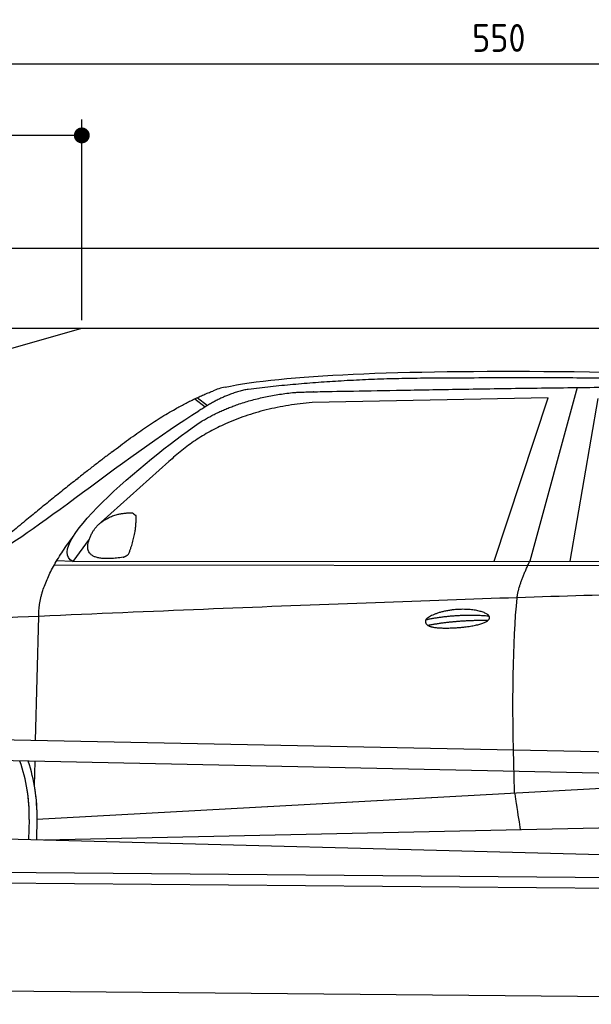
# Model space of a CAD drawing. Header units: millimetres. Extents: x -411 to 6777, y 0 to 6727.
# Tile 4 of 6: x 1744 to 3183, y 4250 to 6727. Entities that reach past the tile are written whole.
import ezdxf

# ---------------------------------------------------------------- set-up
doc = ezdxf.new("R2010")
doc.units = ezdxf.units.MM
doc.layers.add('4', color=3, linetype='Continuous')
for name, color, linetype, lineweight in [('car', 10, 'Continuous', 25), ('Freiraum', 7, 'Continuous', 25), ('Gebäude', 7, 'Continuous', 25), ('Plattform', 7, 'Continuous', 25)]:
    doc.layers.add(name, color=color, linetype=linetype, lineweight=lineweight)
doc.styles.get("Standard").update_dxf_attribs({"font": 'ISOCP.SHX'})
doc.dimstyles.new('GEN-ISO', dxfattribs={"dimscale": 20, "dimtxt": 3.5, "dimasz": 2, "dimexe": 2, "dimexo": 1, "dimgap": 1.5, "dimtad": 1, "dimdec": 1, "dimlfac": 0.1, "dimdsep": 46, "dimtxsty": 'STANDARD', "dimblk": 'PUNKT', "dimcen": 2, "dimclrd": 256, "dimclre": 256, "dimclrt": 2, "dimadec": 0, "dimazin": 0, "dimtp": 0.1, "dimtm": 0.1, "dimtfac": 0.71, "dimtdec": 1, "dimtmove": 2, "dimatfit": 3, "dimldrblk": 'PUNKT', "dimfxl": 2, "dimtolj": 1, "dimarcsym": 0})

# ---------------------------------------------------------------- blocks, each defined once
blk = doc.blocks.new('PUNKT')
at = {"layer": '4', "color": 0, "linetype": 'ByBlock'}
blk.add_line((-0.5, 0), (-1, 0), dxfattribs=at)
at = {"layer": '4', "color": 0, "linetype": 'ByBlock', "const_width": 0.5}
blk.add_lwpolyline([(-0.25, 0, 1), (0.25, 0, 1)], format="xyb", close=True, dxfattribs=at)
blk = doc.blocks.new('*D46')
at = {"layer": '4', "lineweight": -2, "transparency": 16777216}
for p, q in [((200, 5970.9), (200, 6655.8)), ((5700, 6120.9), (5700, 6655.8)), ((240, 6615.8), (5660, 6615.8))]:
    blk.add_line(p, q, dxfattribs=at)
at = {"layer": 'Defpoints', "color": 0, "transparency": 16777216}
for p in [(5700, 6615.8), (5700, 6100.9), (200, 5950.9)]:
    blk.add_point(p, dxfattribs=at)
at = {"layer": '4', "lineweight": -2, "transparency": 16777216, "xscale": 40, "yscale": 40, "zscale": 40, "rotation": 180}
blk.add_blockref('PUNKT', (200, 6615.8), dxfattribs=at)
at = {"layer": '4', "lineweight": -2, "transparency": 16777216, "xscale": 40, "yscale": 40, "zscale": 40}
blk.add_blockref('PUNKT', (5700, 6615.8), dxfattribs=at)
at = {"layer": '4', "color": 2, "transparency": 16777216, "insert": (2950, 6680.8), "char_height": 70, "attachment_point": 5}
blk.add_mtext('550', dxfattribs=at)
blk = doc.blocks.new('Car')
at = {"layer": 'car'}
for p, q in [((3094.1, 5830.1), (2978.8, 5392.1)), ((2137.7, 5795.8), (2163.3, 5776)), ((3020.9, 5803.7), (2427.3, 5786.3)), ((2888.7, 5391.3), (3020.9, 5803.7)), ((3080.4, 5393.1), (3147.5, 5802.9)), ((2131.9, 5793.1), (2158.1, 5772.8)), ((2067.8, 5634.4), (1898.4, 5480.5)), ((1869.1, 5437), (1828.5, 5381)), ((1828.5, 5381), (4480.4, 5406.7)), ((1781.6, 5371.7), (4424.9, 5392.7)), ((1828.5, 5381), (1787.3, 5381.7)), ((1738.5, 4929.5), (1743.8, 5242)), ((1736.6, 4816.5), (1737.6, 4877.1)), ((1743.9, 4731.9), (3612.9, 4851.2)), ((1743.9, 4731.9), (2767.4, 4797.2)), ((1724.3, 4731.1), (1723.4, 4680.7)), ((1743.9, 4731.9), (1743.2, 4680.3)), ((1763.7, 4680), (3649.1, 4738.6)), ((1665.2, 4681.7), (3714.2, 4647))]:
    blk.add_line(p, q, dxfattribs=at)
for centre, radius, start, end in [((2246.3, 5652.8), 174.5, 102.8736, 113.54), ((1319.8, 4737.9), 404.6, 359.0314, 20.1942), ((1319.8, 4737.9), 424.2, 359.1908, 19.1882), ((1319.8, 4737.9), 404.6, 359.0315, 10.2025), ((1319.8, 4737.9), 424.2, 359.1908, 9.6942)]:
    blk.add_arc(centre, radius, start, end, dxfattribs=at)
for points, degree in [([(2207.4, 5822.9), (2494.4, 5887.1), (3379.5, 5881.9), (4552, 5829.4)], 3), ([(2737.9, 5850.1), (2495, 5847.8), (2265.9, 5817.9)], 2), ([(3702.1, 5844.3), (3353.8, 5860.5), (2737.9, 5850.1)], 2), ([(1924.6, 5657.4), (2064.7, 5768.9), (2176.6, 5812.7)], 2), ([(2265.9, 5817.9), (2209.7, 5808.3), (2141.8, 5762.4)], 2), ([(2148.4, 5735.7), (2241.6, 5794.3), (2377.1, 5810.7)], 2), ([(2427.3, 5786.3), (2203.3, 5765), (2067.8, 5634.4)], 2), ([(1628.7, 5403.6), (1664.4, 5400.2), (1964.3, 5651.8), (2141.8, 5762.4)], 3), ([(1828.5, 5381), (1745.2, 5420.3), (2036.9, 5659.3), (2148.4, 5735.7)], 3), ([(1924.6, 5657.4), (1844.1, 5596.2), (1742.5, 5511.8), (1614.1, 5405.4), (1620.1, 5403.5)], 4), ([(1877.2, 5454.8), (1893.5, 5485.2), (1936.1, 5499.6)], 2), ([(1936.1, 5499.6), (1964.7, 5505.7), (1977.6, 5504.6)], 2), ([(1968.3, 5400.4), (1989.2, 5453.6), (1986.2, 5498.4)], 2), ([(1977.6, 5504.6), (1983.7, 5498.5), (1986.2, 5498.4)], 2), ([(1954.8, 5392.6), (1832.8, 5372.7), (1877.2, 5454.8)], 2), ([(1743.8, 5242), (1740.7, 5325.6), (1828.5, 5443.7)], 2), ([(1954.8, 5392.6), (1960.8, 5394.4), (1968.3, 5400.4)], 2), ([(2947.6, 5299.9), (2950.5, 5330.9), (2978.8, 5392.1)], 2), ([(4699.6, 5337), (3823, 5357.3), (1391, 5222.9)], 2), ([(2718, 5242.5), (2793.5, 5259.4), (2877, 5253.7)], 2), ([(2723.1, 5228.7), (2797.1, 5243.3), (2875, 5242.5)], 2)]:
    blk.add_open_spline(points, degree=degree, dxfattribs=at)
for points, degree, knots in [([(2377.1, 5810.7), (2403.6, 5813), (2543, 5816.1), (3564.3, 5845.6), (4184.5, 5844.9), (4641.5, 5676.4), (4619.4, 5502.6)], 4, [0.0821318, 0.0821318, 0.0821318, 0.0821318, 0.0821318, 0.258851, 0.508851, 1, 1, 1, 1, 1]), ([(2945.9, 4808.6), (2945.3, 4822.2), (2944.8, 4835.5), (2944.3, 4848.7), (2936.9, 5038.5), (2938.1, 5188.9), (2947.6, 5299.9)], 3, [0, 0, 0, 0, 0.064923, 0.064923, 0.064923, 1, 1, 1, 1]), ([(2718, 5242.5), (2722.3, 5247.6), (2743.3, 5264), (2825.9, 5284.1), (2941.3, 5248), (2832.6, 5219.4), (2747.8, 5220), (2713.5, 5223.5), (2718, 5242.5)], 5, [0, 0, 0, 0, 0, 0, 0.300106, 0.500106, 0.700106, 1, 1, 1, 1, 1, 1]), ([(2945.9, 4808.6), (2946.6, 4804), (2947.4, 4799.5), (2948, 4795.1), (2948.7, 4791.1), (2949.3, 4787.2), (2949.9, 4783.5), (2954.7, 4753.3), (2958.4, 4731.2), (2961.1, 4717.2)], 3, [-0.000011, -0.000011, -0.000011, -0.000011, 0.107576, 0.107576, 0.107576, 0.206414, 0.206414, 0.206414, 1, 1, 1, 1])]:
    blk.add_open_spline(points, degree=degree, knots=knots, dxfattribs=at)
blk = doc.blocks.new('_Dot')
at = {"color": 0, "linetype": 'ByBlock', "lineweight": -2}
blk.add_line((-0.5, 0), (-1, 0), dxfattribs=at)
at = {"color": 0, "linetype": 'ByBlock', "const_width": 0.5}
blk.add_lwpolyline([(-0.25, 0, 1), (0.25, 0, 1)], format="xyb", close=True, dxfattribs=at)
blk = doc.blocks.new('*D37')
at = {"layer": '4', "lineweight": -2, "transparency": 16777216}
for p, q in [((200, 5970.9), (200, 6475.7)), ((1900, 5970.9), (1900, 6475.7)), ((1860, 6435.7), (240, 6435.7))]:
    blk.add_line(p, q, dxfattribs=at)
at = {"layer": 'Defpoints', "color": 0, "transparency": 16777216}
for p in [(200, 6435.7), (200, 5950.9), (1900, 5950.9)]:
    blk.add_point(p, dxfattribs=at)
at = {"layer": '4', "lineweight": -2, "transparency": 16777216, "xscale": 40, "yscale": 40, "zscale": 40, "rotation": 180}
blk.add_blockref('_Dot', (200, 6435.7), dxfattribs=at)
at = {"layer": '4', "lineweight": -2, "transparency": 16777216, "xscale": 40, "yscale": 40, "zscale": 40}
blk.add_blockref('_Dot', (1900, 6435.7), dxfattribs=at)
at = {"layer": '4', "color": 2, "transparency": 16777216, "insert": (1050, 6500.7), "char_height": 70, "attachment_point": 5}
blk.add_mtext('170', dxfattribs=at)
blk = doc.blocks.new('Plattform OG 6200 550')
at = {"layer": 'Plattform'}
for p, q in [((5482.3, 4839.6), (348.5, 4942)), ((5481.2, 4783.6), (347.5, 4891)), ((440.2, 4593.6), (5395, 4550.4)), ((446, 4566.5), (5394.8, 4523.4)), ((5437.5, 4250), (372.6, 4294.2))]:
    blk.add_line(p, q, dxfattribs=at)
blk = doc.blocks.new('Gebäude_370_GT205')
at = {"layer": 'Freiraum', "linetype": 'Continuous'}
blk.add_lwpolyline([(200, 5700.9), (350, 5700.9), (350, 5550.9), (499.8, 5550.9), (1900, 5950.9)], dxfattribs=at)
at = {"layer": 'Gebäude', "linetype": 'Continuous'}
for p, q in [((5900, 6150.8), (0, 6150.8)), ((200, 5950.9), (5700, 5950.9))]:
    blk.add_line(p, q, dxfattribs=at)

msp = doc.modelspace()

# ---------------------------------------------------------------- block references
at = {"layer": 'car', "rotation": 359.4752422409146}
msp.add_blockref('Car', (0, 0), dxfattribs=at)
at = {"layer": 'Gebäude'}
msp.add_blockref('Gebäude_370_GT205', (0, 0), dxfattribs=at)
at = {"layer": 'Plattform'}
msp.add_blockref('Plattform OG 6200 550', (0, 0), dxfattribs=at)

# ---------------------------------------------------------------- dimensions: what is measured, and where the dimension line sits
at = {"layer": '4'}
for base, p1, p2, override, picture, middle in [((5700, 6615.8), (200, 5950.88), (5700, 6100.88), {"dimtdec": 3, "dimtolj": 0}, '*D46', (2950, 6680.8)), ((200, 6435.7), (1900, 5950.88), (200, 5950.88), {"dimblk1": 'Dot', "dimblk2": 'Dot', "dimsah": 1, "dimtdec": 3, "dimtolj": 0}, '*D37', (1050, 6500.7))]:
    dim = msp.add_linear_dim(base=base, p1=p1, p2=p2, dimstyle='GEN-ISO', override=override, dxfattribs=at)
    dim.commit()
    dim.dimension.update_dxf_attribs({"geometry": picture, "text_midpoint": middle})

doc.saveas('drawing.dxf')
